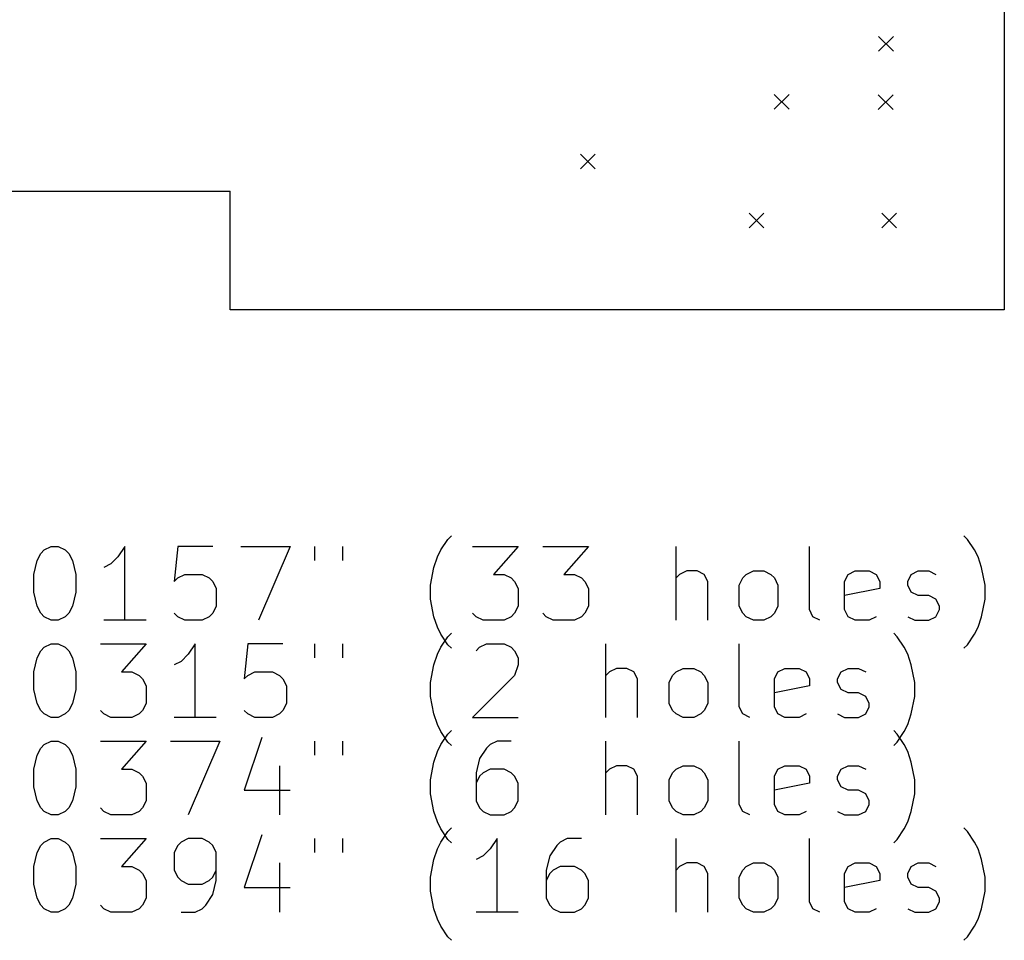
# Model space of a CAD drawing. Extents: x 3.47 to 5.51, y -4.55 to -2.01.
# Tile 2 of 3: x 4.46 to 5.51, y -4.55 to -3.57. Entities that reach past the tile are written whole.
import ezdxf

# ---------------------------------------------------------------- set-up
doc = ezdxf.new("R2010")
doc.units = 0
doc.header["$MEASUREMENT"] = 0
doc.layers.add('BLACK', color=7, linetype='CONTINUOUS')

msp = doc.modelspace()

# ---------------------------------------------------------------- linework, layer by layer
at = {"layer": 'BLACK', "linetype": 'CONTINUOUS'}
for p, q in [((5.5079, -2.0079), (5.5079, -3.8789)), ((5.3736, -3.587), (5.3894, -3.6028)), ((5.3894, -3.587), (5.3736, -3.6028)), ((5.2622, -3.6488), (5.278, -3.6646)), ((5.278, -3.6488), (5.2622, -3.6646)), ((5.3732, -3.6492), (5.389, -3.665)), ((5.389, -3.6492), (5.3732, -3.665)), ((5.0551, -3.7126), (5.0709, -3.7283)), ((5.0709, -3.7126), (5.0551, -3.7283)), ((4.2205, -3.752), (4.6811, -3.752)), ((4.6811, -3.8789), (4.6811, -3.752)), ((5.2352, -3.7756), (5.251, -3.7913)), ((5.251, -3.7756), (5.2352, -3.7913)), ((5.377, -3.7756), (5.3927, -3.7913)), ((5.3927, -3.7756), (5.377, -3.7913)), ((5.5079, -3.8789), (4.6811, -3.8789)), ((4.9136, -4.124), (4.9173, -4.1202)), ((5.4685, -4.124), (5.4648, -4.1202)), ((4.4824, -4.1352), (4.4899, -4.1315)), ((4.4899, -4.1315), (4.4974, -4.1315)), ((4.4974, -4.1315), (4.5049, -4.1352)), ((4.5686, -4.1315), (4.5611, -4.1427)), ((4.5686, -4.2102), (4.5686, -4.1315)), ((4.6249, -4.1315), (4.6211, -4.169)), ((4.6624, -4.1315), (4.6249, -4.1315)), ((4.6924, -4.1315), (4.7449, -4.1315)), ((4.7449, -4.1315), (4.7111, -4.2102)), ((4.7711, -4.1315), (4.7711, -4.1465)), ((4.8011, -4.1315), (4.8011, -4.1465)), ((4.9061, -4.1352), (4.9136, -4.124)), ((4.9398, -4.1315), (4.9886, -4.1315)), ((4.9886, -4.1315), (4.9623, -4.1615)), ((5.0148, -4.1315), (5.0636, -4.1315)), ((5.0636, -4.1315), (5.0373, -4.1615)), ((5.1573, -4.2102), (5.1573, -4.1315)), ((5.2998, -4.199), (5.2998, -4.1315)), ((5.476, -4.1352), (5.4685, -4.124)), ((4.4749, -4.1465), (4.4787, -4.139)), ((4.4787, -4.139), (4.4824, -4.1352)), ((4.5049, -4.1352), (4.5086, -4.139)), ((4.5086, -4.139), (4.5124, -4.1465)), ((4.5611, -4.1427), (4.5536, -4.1502)), ((4.8986, -4.154), (4.9023, -4.1427)), ((4.9023, -4.1427), (4.9061, -4.1352)), ((5.4798, -4.1427), (5.476, -4.1352)), ((5.4835, -4.154), (5.4798, -4.1427)), ((4.4712, -4.1615), (4.4749, -4.1465)), ((4.5124, -4.1465), (4.5161, -4.1615)), ((4.5536, -4.1502), (4.5461, -4.154)), ((4.8949, -4.1727), (4.8986, -4.154)), ((5.4873, -4.1727), (5.4835, -4.154)), ((4.4712, -4.1802), (4.4712, -4.1615)), ((4.5161, -4.1615), (4.5161, -4.1802)), ((4.6249, -4.1652), (4.6324, -4.1615)), ((4.6324, -4.1615), (4.6511, -4.1615)), ((4.6511, -4.1615), (4.6586, -4.1652)), ((4.9623, -4.1615), (4.9736, -4.1615)), ((4.9736, -4.1615), (4.9811, -4.1652)), ((5.0373, -4.1615), (5.0486, -4.1615)), ((5.0486, -4.1615), (5.0561, -4.1652)), ((5.1611, -4.1615), (5.1573, -4.1652)), ((5.1686, -4.1577), (5.1611, -4.1615)), ((5.1798, -4.1577), (5.1686, -4.1577)), ((5.1873, -4.1615), (5.1798, -4.1577)), ((5.1911, -4.169), (5.1873, -4.1615)), ((5.2286, -4.1652), (5.2323, -4.1615)), ((5.2323, -4.1615), (5.2398, -4.1577)), ((5.2398, -4.1577), (5.2511, -4.1577)), ((5.2511, -4.1577), (5.2586, -4.1615)), ((5.2586, -4.1615), (5.2623, -4.1652)), ((5.3373, -4.169), (5.341, -4.1615)), ((5.341, -4.1615), (5.3485, -4.1577)), ((5.3485, -4.1577), (5.3635, -4.1577)), ((5.3635, -4.1577), (5.371, -4.1615)), ((5.371, -4.1615), (5.3748, -4.169)), ((5.4048, -4.169), (5.4085, -4.1615)), ((5.4085, -4.1615), (5.416, -4.1577)), ((5.416, -4.1577), (5.4273, -4.1577)), ((5.4273, -4.1577), (5.4348, -4.1615)), ((4.6211, -4.169), (4.6249, -4.1652)), ((4.6586, -4.1652), (4.6624, -4.169)), ((4.6624, -4.169), (4.6661, -4.1765)), ((4.8949, -4.1877), (4.8949, -4.1727)), ((4.9811, -4.1652), (4.9848, -4.169)), ((4.9848, -4.169), (4.9886, -4.1765)), ((5.0561, -4.1652), (5.0598, -4.169)), ((5.0598, -4.169), (5.0636, -4.1765)), ((5.1911, -4.2102), (5.1911, -4.169)), ((5.2248, -4.1727), (5.2286, -4.1652)), ((5.2248, -4.1952), (5.2248, -4.1727)), ((5.2623, -4.1652), (5.2661, -4.1727)), ((5.2661, -4.1727), (5.2661, -4.1952)), ((5.3373, -4.199), (5.3373, -4.169)), ((5.3748, -4.169), (5.3748, -4.1765)), ((5.4048, -4.1727), (5.4048, -4.169)), ((5.4085, -4.1802), (5.4048, -4.1727)), ((5.4873, -4.1877), (5.4873, -4.1727)), ((4.4749, -4.1952), (4.4712, -4.1802)), ((4.5161, -4.1802), (4.5124, -4.1952)), ((4.6661, -4.1765), (4.6661, -4.1952)), ((4.9886, -4.1765), (4.9886, -4.1952)), ((5.0636, -4.1765), (5.0636, -4.1952)), ((5.3748, -4.1765), (5.3373, -4.184)), ((5.416, -4.184), (5.4085, -4.1802)), ((5.4273, -4.184), (5.416, -4.184)), ((5.4348, -4.1877), (5.4273, -4.184)), ((4.4787, -4.2027), (4.4749, -4.1952)), ((4.5124, -4.1952), (4.5086, -4.2027)), ((4.6661, -4.1952), (4.6624, -4.2027)), ((4.8986, -4.2065), (4.8949, -4.1877)), ((4.9886, -4.1952), (4.9848, -4.2027)), ((5.0636, -4.1952), (5.0598, -4.2027)), ((5.2286, -4.2027), (5.2248, -4.1952)), ((5.2661, -4.1952), (5.2623, -4.2027)), ((5.4385, -4.1952), (5.4348, -4.1877)), ((5.4385, -4.199), (5.4385, -4.1952)), ((5.4835, -4.2065), (5.4873, -4.1877)), ((4.4824, -4.2065), (4.4787, -4.2027)), ((4.4899, -4.2102), (4.4824, -4.2065)), ((4.5049, -4.2065), (4.4974, -4.2102)), ((4.5086, -4.2027), (4.5049, -4.2065)), ((4.6249, -4.2065), (4.6211, -4.2027)), ((4.6324, -4.2102), (4.6249, -4.2065)), ((4.6586, -4.2065), (4.6511, -4.2102)), ((4.6624, -4.2027), (4.6586, -4.2065)), ((4.9023, -4.2177), (4.8986, -4.2065)), ((4.9436, -4.2065), (4.9398, -4.2027)), ((4.9511, -4.2102), (4.9436, -4.2065)), ((4.9811, -4.2065), (4.9736, -4.2102)), ((4.9848, -4.2027), (4.9811, -4.2065)), ((5.0186, -4.2065), (5.0148, -4.2027)), ((5.0261, -4.2102), (5.0186, -4.2065)), ((5.0561, -4.2065), (5.0486, -4.2102)), ((5.0598, -4.2027), (5.0561, -4.2065)), ((5.2323, -4.2065), (5.2286, -4.2027)), ((5.2398, -4.2102), (5.2323, -4.2065)), ((5.2586, -4.2065), (5.2511, -4.2102)), ((5.2623, -4.2027), (5.2586, -4.2065)), ((5.3035, -4.2065), (5.2998, -4.199)), ((5.311, -4.2102), (5.3035, -4.2065)), ((5.341, -4.2065), (5.3373, -4.199)), ((5.3485, -4.2102), (5.341, -4.2065)), ((5.371, -4.2065), (5.3635, -4.2102)), ((5.4048, -4.2065), (5.4123, -4.2102)), ((5.4273, -4.2102), (5.4348, -4.2065)), ((5.4348, -4.2065), (5.4385, -4.199)), ((5.4798, -4.2177), (5.4835, -4.2065)), ((4.4974, -4.2102), (4.4899, -4.2102)), ((4.5911, -4.2102), (4.5461, -4.2102)), ((4.6511, -4.2102), (4.6324, -4.2102)), ((4.9736, -4.2102), (4.9511, -4.2102)), ((5.0486, -4.2102), (5.0261, -4.2102)), ((5.2511, -4.2102), (5.2398, -4.2102)), ((5.3635, -4.2102), (5.3485, -4.2102)), ((5.4123, -4.2102), (5.4273, -4.2102)), ((4.9061, -4.2252), (4.9023, -4.2177)), ((4.9136, -4.2365), (4.9061, -4.2252)), ((4.9136, -4.2279), (4.9173, -4.2242)), ((5.3935, -4.2279), (5.3898, -4.2242)), ((5.4685, -4.2365), (5.476, -4.2252)), ((5.476, -4.2252), (5.4798, -4.2177)), ((4.4824, -4.2392), (4.4899, -4.2354)), ((4.4899, -4.2354), (4.4974, -4.2354)), ((4.4974, -4.2354), (4.5049, -4.2392)), ((4.5424, -4.2354), (4.5911, -4.2354)), ((4.5911, -4.2354), (4.5649, -4.2654)), ((4.6436, -4.2354), (4.6361, -4.2467)), ((4.6436, -4.3142), (4.6436, -4.2354)), ((4.6999, -4.2354), (4.6961, -4.2729)), ((4.7374, -4.2354), (4.6999, -4.2354)), ((4.7711, -4.2354), (4.7711, -4.2504)), ((4.8011, -4.2354), (4.8011, -4.2504)), ((4.9061, -4.2392), (4.9136, -4.2279)), ((4.9173, -4.2402), (4.9136, -4.2365)), ((4.9473, -4.2392), (4.9548, -4.2354)), ((4.9548, -4.2354), (4.9736, -4.2354)), ((4.9736, -4.2354), (4.9811, -4.2392)), ((5.0823, -4.3142), (5.0823, -4.2354)), ((5.2248, -4.3029), (5.2248, -4.2354)), ((5.401, -4.2392), (5.3935, -4.2279)), ((5.4648, -4.2402), (5.4685, -4.2365)), ((4.4749, -4.2504), (4.4787, -4.2429)), ((4.4787, -4.2429), (4.4824, -4.2392)), ((4.5049, -4.2392), (4.5086, -4.2429)), ((4.5086, -4.2429), (4.5124, -4.2504)), ((4.6361, -4.2467), (4.6286, -4.2542)), ((4.8986, -4.2579), (4.9023, -4.2467)), ((4.9023, -4.2467), (4.9061, -4.2392)), ((4.9436, -4.2429), (4.9473, -4.2392)), ((4.9811, -4.2392), (4.9848, -4.2429)), ((4.9848, -4.2429), (4.9886, -4.2504)), ((5.4048, -4.2467), (5.401, -4.2392)), ((5.4085, -4.2579), (5.4048, -4.2467)), ((4.4712, -4.2654), (4.4749, -4.2504)), ((4.5124, -4.2504), (4.5161, -4.2654)), ((4.6286, -4.2542), (4.6211, -4.2579)), ((4.8949, -4.2767), (4.8986, -4.2579)), ((4.9886, -4.2579), (4.9848, -4.2692)), ((4.9886, -4.2504), (4.9886, -4.2579)), ((5.4123, -4.2767), (5.4085, -4.2579)), ((4.4712, -4.2842), (4.4712, -4.2654)), ((4.5161, -4.2654), (4.5161, -4.2842)), ((4.5649, -4.2654), (4.5761, -4.2654)), ((4.5761, -4.2654), (4.5836, -4.2692)), ((4.5836, -4.2692), (4.5874, -4.2729)), ((4.6961, -4.2729), (4.6999, -4.2692)), ((4.6999, -4.2692), (4.7074, -4.2654)), ((4.7074, -4.2654), (4.7261, -4.2654)), ((4.7261, -4.2654), (4.7336, -4.2692)), ((4.7336, -4.2692), (4.7374, -4.2729)), ((4.9848, -4.2692), (4.9398, -4.3142)), ((5.0861, -4.2654), (5.0823, -4.2692)), ((5.0936, -4.2617), (5.0861, -4.2654)), ((5.1048, -4.2617), (5.0936, -4.2617)), ((5.1123, -4.2654), (5.1048, -4.2617)), ((5.1161, -4.2729), (5.1123, -4.2654)), ((5.1498, -4.2767), (5.1536, -4.2692)), ((5.1536, -4.2692), (5.1573, -4.2654)), ((5.1573, -4.2654), (5.1648, -4.2617)), ((5.1648, -4.2617), (5.1761, -4.2617)), ((5.1761, -4.2617), (5.1836, -4.2654)), ((5.1836, -4.2654), (5.1873, -4.2692)), ((5.1873, -4.2692), (5.1911, -4.2767)), ((5.2623, -4.2729), (5.2661, -4.2654)), ((5.2661, -4.2654), (5.2736, -4.2617)), ((5.2736, -4.2617), (5.2886, -4.2617)), ((5.2886, -4.2617), (5.2961, -4.2654)), ((5.2961, -4.2654), (5.2998, -4.2729)), ((5.3298, -4.2729), (5.3335, -4.2654)), ((5.3335, -4.2654), (5.341, -4.2617)), ((5.341, -4.2617), (5.3523, -4.2617)), ((5.3523, -4.2617), (5.3598, -4.2654)), ((4.5874, -4.2729), (4.5911, -4.2804)), ((4.5911, -4.2804), (4.5911, -4.2992)), ((4.7374, -4.2729), (4.7411, -4.2804)), ((4.7411, -4.2804), (4.7411, -4.2992)), ((4.8949, -4.2917), (4.8949, -4.2767)), ((5.1161, -4.3142), (5.1161, -4.2729)), ((5.1498, -4.2992), (5.1498, -4.2767)), ((5.1911, -4.2767), (5.1911, -4.2992)), ((5.2623, -4.3029), (5.2623, -4.2729)), ((5.2998, -4.2804), (5.2623, -4.2879)), ((5.2998, -4.2729), (5.2998, -4.2804)), ((5.3298, -4.2767), (5.3298, -4.2729)), ((5.3335, -4.2842), (5.3298, -4.2767)), ((5.4123, -4.2917), (5.4123, -4.2767)), ((4.4749, -4.2992), (4.4712, -4.2842)), ((4.5161, -4.2842), (4.5124, -4.2992)), ((5.341, -4.2879), (5.3335, -4.2842)), ((5.3523, -4.2879), (5.341, -4.2879)), ((5.3598, -4.2917), (5.3523, -4.2879)), ((4.4787, -4.3067), (4.4749, -4.2992)), ((4.5124, -4.2992), (4.5086, -4.3067)), ((4.5911, -4.2992), (4.5874, -4.3067)), ((4.7411, -4.2992), (4.7374, -4.3067)), ((4.8986, -4.3104), (4.8949, -4.2917)), ((5.1536, -4.3067), (5.1498, -4.2992)), ((5.1911, -4.2992), (5.1873, -4.3067)), ((5.3635, -4.2992), (5.3598, -4.2917)), ((5.3635, -4.3029), (5.3635, -4.2992)), ((5.4085, -4.3104), (5.4123, -4.2917)), ((4.4824, -4.3104), (4.4787, -4.3067)), ((4.4899, -4.3142), (4.4824, -4.3104)), ((4.5049, -4.3104), (4.4974, -4.3142)), ((4.5086, -4.3067), (4.5049, -4.3104)), ((4.5461, -4.3104), (4.5424, -4.3067)), ((4.5536, -4.3142), (4.5461, -4.3104)), ((4.5836, -4.3104), (4.5761, -4.3142)), ((4.5874, -4.3067), (4.5836, -4.3104)), ((4.6999, -4.3104), (4.6961, -4.3067)), ((4.7074, -4.3142), (4.6999, -4.3104)), ((4.7336, -4.3104), (4.7261, -4.3142)), ((4.7374, -4.3067), (4.7336, -4.3104)), ((4.9023, -4.3217), (4.8986, -4.3104)), ((5.1573, -4.3104), (5.1536, -4.3067)), ((5.1648, -4.3142), (5.1573, -4.3104)), ((5.1836, -4.3104), (5.1761, -4.3142)), ((5.1873, -4.3067), (5.1836, -4.3104)), ((5.2286, -4.3104), (5.2248, -4.3029)), ((5.2361, -4.3142), (5.2286, -4.3104)), ((5.2661, -4.3104), (5.2623, -4.3029)), ((5.2736, -4.3142), (5.2661, -4.3104)), ((5.2961, -4.3104), (5.2886, -4.3142)), ((5.3298, -4.3104), (5.3373, -4.3142)), ((5.3523, -4.3142), (5.3598, -4.3104)), ((5.3598, -4.3104), (5.3635, -4.3029)), ((5.4048, -4.3217), (5.4085, -4.3104)), ((4.4974, -4.3142), (4.4899, -4.3142)), ((4.5761, -4.3142), (4.5536, -4.3142)), ((4.6661, -4.3142), (4.6211, -4.3142)), ((4.7261, -4.3142), (4.7074, -4.3142)), ((4.9061, -4.3292), (4.9023, -4.3217)), ((4.9398, -4.3142), (4.9886, -4.3142)), ((5.1761, -4.3142), (5.1648, -4.3142)), ((5.2886, -4.3142), (5.2736, -4.3142)), ((5.3373, -4.3142), (5.3523, -4.3142)), ((5.401, -4.3292), (5.4048, -4.3217)), ((4.9136, -4.3404), (4.9061, -4.3292)), ((4.9061, -4.3431), (4.9136, -4.3319)), ((4.9136, -4.3319), (4.9173, -4.3281)), ((5.3935, -4.3319), (5.3898, -4.3281)), ((5.3935, -4.3404), (5.401, -4.3292)), ((5.401, -4.3431), (5.3935, -4.3319)), ((4.4787, -4.3469), (4.4824, -4.3431)), ((4.4824, -4.3431), (4.4899, -4.3394)), ((4.4899, -4.3394), (4.4974, -4.3394)), ((4.4974, -4.3394), (4.5049, -4.3431)), ((4.5049, -4.3431), (4.5086, -4.3469)), ((4.5424, -4.3394), (4.5911, -4.3394)), ((4.5911, -4.3394), (4.5649, -4.3694)), ((4.6174, -4.3394), (4.6699, -4.3394)), ((4.6699, -4.3394), (4.6361, -4.4181)), ((4.7149, -4.3356), (4.6961, -4.3919)), ((4.7711, -4.3394), (4.7711, -4.3544)), ((4.8011, -4.3394), (4.8011, -4.3544)), ((4.9023, -4.3506), (4.9061, -4.3431)), ((4.9173, -4.3442), (4.9136, -4.3404)), ((4.9586, -4.3431), (4.9548, -4.3469)), ((4.9661, -4.3394), (4.9586, -4.3431)), ((4.9811, -4.3394), (4.9661, -4.3394)), ((5.0823, -4.4181), (5.0823, -4.3394)), ((5.2248, -4.4069), (5.2248, -4.3394)), ((5.3898, -4.3442), (5.3935, -4.3404)), ((5.4048, -4.3506), (5.401, -4.3431)), ((4.4749, -4.3544), (4.4787, -4.3469)), ((4.5086, -4.3469), (4.5124, -4.3544)), ((4.8986, -4.3619), (4.9023, -4.3506)), ((4.9548, -4.3469), (4.9473, -4.3581)), ((5.4085, -4.3619), (5.4048, -4.3506)), ((4.4712, -4.3694), (4.4749, -4.3544)), ((4.5124, -4.3544), (4.5161, -4.3694)), ((4.8949, -4.3806), (4.8986, -4.3619)), ((4.9473, -4.3581), (4.9436, -4.3731)), ((5.4123, -4.3806), (5.4085, -4.3619)), ((4.4712, -4.3881), (4.4712, -4.3694)), ((4.5161, -4.3694), (4.5161, -4.3881)), ((4.5649, -4.3694), (4.5761, -4.3694)), ((4.5761, -4.3694), (4.5836, -4.3731)), ((4.5836, -4.3731), (4.5874, -4.3769)), ((4.7336, -4.3656), (4.7336, -4.4181)), ((4.9436, -4.3731), (4.9436, -4.4031)), ((4.9511, -4.3731), (4.9473, -4.3769)), ((4.9586, -4.3694), (4.9511, -4.3731)), ((4.9736, -4.3694), (4.9586, -4.3694)), ((4.9811, -4.3731), (4.9736, -4.3694)), ((4.9848, -4.3769), (4.9811, -4.3731)), ((5.0861, -4.3694), (5.0823, -4.3731)), ((5.0936, -4.3656), (5.0861, -4.3694)), ((5.1048, -4.3656), (5.0936, -4.3656)), ((5.1123, -4.3694), (5.1048, -4.3656)), ((5.1161, -4.3769), (5.1123, -4.3694)), ((5.1498, -4.3806), (5.1536, -4.3731)), ((5.1536, -4.3731), (5.1573, -4.3694)), ((5.1573, -4.3694), (5.1648, -4.3656)), ((5.1648, -4.3656), (5.1761, -4.3656)), ((5.1761, -4.3656), (5.1836, -4.3694)), ((5.1836, -4.3694), (5.1873, -4.3731)), ((5.1873, -4.3731), (5.1911, -4.3806)), ((5.2623, -4.3769), (5.2661, -4.3694)), ((5.2661, -4.3694), (5.2736, -4.3656)), ((5.2736, -4.3656), (5.2886, -4.3656)), ((5.2886, -4.3656), (5.2961, -4.3694)), ((5.2961, -4.3694), (5.2998, -4.3769)), ((5.3298, -4.3769), (5.3335, -4.3694)), ((5.3335, -4.3694), (5.341, -4.3656)), ((5.341, -4.3656), (5.3523, -4.3656)), ((5.3523, -4.3656), (5.3598, -4.3694)), ((4.5874, -4.3769), (4.5911, -4.3844)), ((4.5911, -4.3844), (4.5911, -4.4031)), ((4.8949, -4.3956), (4.8949, -4.3806)), ((4.9473, -4.3769), (4.9436, -4.3844)), ((4.9886, -4.3844), (4.9848, -4.3769)), ((4.9886, -4.4031), (4.9886, -4.3844)), ((5.1161, -4.4181), (5.1161, -4.3769)), ((5.1498, -4.4031), (5.1498, -4.3806)), ((5.1911, -4.3806), (5.1911, -4.4031)), ((5.2623, -4.4069), (5.2623, -4.3769)), ((5.2998, -4.3844), (5.2623, -4.3919)), ((5.2998, -4.3769), (5.2998, -4.3844)), ((5.3298, -4.3806), (5.3298, -4.3769)), ((5.3335, -4.3881), (5.3298, -4.3806)), ((5.4123, -4.3956), (5.4123, -4.3806)), ((4.4749, -4.4031), (4.4712, -4.3881)), ((4.5161, -4.3881), (4.5124, -4.4031)), ((4.6961, -4.3919), (4.7449, -4.3919)), ((4.8986, -4.4144), (4.8949, -4.3956)), ((5.341, -4.3919), (5.3335, -4.3881)), ((5.3523, -4.3919), (5.341, -4.3919)), ((5.3598, -4.3956), (5.3523, -4.3919)), ((5.3635, -4.4031), (5.3598, -4.3956)), ((5.4085, -4.4144), (5.4123, -4.3956)), ((4.4787, -4.4106), (4.4749, -4.4031)), ((4.5124, -4.4031), (4.5086, -4.4106)), ((4.5911, -4.4031), (4.5874, -4.4106)), ((4.9436, -4.4031), (4.9473, -4.4106)), ((4.9848, -4.4106), (4.9886, -4.4031)), ((5.1536, -4.4106), (5.1498, -4.4031)), ((5.1911, -4.4031), (5.1873, -4.4106)), ((5.3635, -4.4069), (5.3635, -4.4031)), ((4.4824, -4.4144), (4.4787, -4.4106)), ((4.4899, -4.4181), (4.4824, -4.4144)), ((4.5049, -4.4144), (4.4974, -4.4181)), ((4.5086, -4.4106), (4.5049, -4.4144)), ((4.5461, -4.4144), (4.5424, -4.4106)), ((4.5536, -4.4181), (4.5461, -4.4144)), ((4.5836, -4.4144), (4.5761, -4.4181)), ((4.5874, -4.4106), (4.5836, -4.4144)), ((4.9023, -4.4256), (4.8986, -4.4144)), ((4.9473, -4.4106), (4.9511, -4.4144)), ((4.9511, -4.4144), (4.9586, -4.4181)), ((4.9736, -4.4181), (4.9811, -4.4144)), ((4.9811, -4.4144), (4.9848, -4.4106)), ((5.1573, -4.4144), (5.1536, -4.4106)), ((5.1648, -4.4181), (5.1573, -4.4144)), ((5.1836, -4.4144), (5.1761, -4.4181)), ((5.1873, -4.4106), (5.1836, -4.4144)), ((5.2286, -4.4144), (5.2248, -4.4069)), ((5.2361, -4.4181), (5.2286, -4.4144)), ((5.2661, -4.4144), (5.2623, -4.4069)), ((5.2736, -4.4181), (5.2661, -4.4144)), ((5.2961, -4.4144), (5.2886, -4.4181)), ((5.3298, -4.4144), (5.3373, -4.4181)), ((5.3523, -4.4181), (5.3598, -4.4144)), ((5.3598, -4.4144), (5.3635, -4.4069)), ((5.4048, -4.4256), (5.4085, -4.4144)), ((4.4974, -4.4181), (4.4899, -4.4181)), ((4.5761, -4.4181), (4.5536, -4.4181)), ((4.9061, -4.4331), (4.9023, -4.4256)), ((4.9586, -4.4181), (4.9736, -4.4181)), ((5.1761, -4.4181), (5.1648, -4.4181)), ((5.2886, -4.4181), (5.2736, -4.4181)), ((5.3373, -4.4181), (5.3523, -4.4181)), ((5.401, -4.4331), (5.4048, -4.4256)), ((4.9136, -4.4444), (4.9061, -4.4331)), ((4.9061, -4.4471), (4.9136, -4.4358)), ((4.9136, -4.4358), (4.9173, -4.4321)), ((5.3935, -4.4444), (5.401, -4.4331)), ((5.4685, -4.4358), (5.4648, -4.4321)), ((5.476, -4.4471), (5.4685, -4.4358)), ((4.4787, -4.4508), (4.4824, -4.4471)), ((4.4824, -4.4471), (4.4899, -4.4433)), ((4.4899, -4.4433), (4.4974, -4.4433)), ((4.4974, -4.4433), (4.5049, -4.4471)), ((4.5049, -4.4471), (4.5086, -4.4508)), ((4.5424, -4.4433), (4.5911, -4.4433)), ((4.5911, -4.4433), (4.5649, -4.4733)), ((4.6286, -4.4471), (4.6249, -4.4508)), ((4.6361, -4.4433), (4.6286, -4.4471)), ((4.6511, -4.4433), (4.6361, -4.4433)), ((4.6586, -4.4471), (4.6511, -4.4433)), ((4.6624, -4.4508), (4.6586, -4.4471)), ((4.7149, -4.4396), (4.6961, -4.4958)), ((4.7711, -4.4433), (4.7711, -4.4583)), ((4.8011, -4.4433), (4.8011, -4.4583)), ((4.9023, -4.4545), (4.9061, -4.4471)), ((4.9173, -4.4481), (4.9136, -4.4444)), ((4.9661, -4.4433), (4.9586, -4.4545)), ((4.9661, -4.522), (4.9661, -4.4433)), ((5.0336, -4.4471), (5.0298, -4.4508)), ((5.0411, -4.4433), (5.0336, -4.4471)), ((5.0561, -4.4433), (5.0411, -4.4433)), ((5.1573, -4.522), (5.1573, -4.4433)), ((5.2998, -4.5108), (5.2998, -4.4433)), ((5.3898, -4.4481), (5.3935, -4.4444)), ((5.4798, -4.4545), (5.476, -4.4471)), ((4.4712, -4.4733), (4.4749, -4.4583)), ((4.4749, -4.4583), (4.4787, -4.4508)), ((4.5086, -4.4508), (4.5124, -4.4583)), ((4.5124, -4.4583), (4.5161, -4.4733)), ((4.6249, -4.4508), (4.6211, -4.4583)), ((4.6211, -4.4583), (4.6211, -4.477)), ((4.6661, -4.4583), (4.6624, -4.4508)), ((4.6661, -4.4883), (4.6661, -4.4583)), ((4.8986, -4.4658), (4.9023, -4.4545)), ((4.9586, -4.4545), (4.9511, -4.462)), ((5.0298, -4.4508), (5.0223, -4.462)), ((5.4835, -4.4658), (5.4798, -4.4545)), ((4.7336, -4.4695), (4.7336, -4.522)), ((4.8949, -4.4845), (4.8986, -4.4658)), ((4.9511, -4.462), (4.9436, -4.4658)), ((5.0223, -4.462), (5.0186, -4.477)), ((5.1686, -4.4695), (5.1611, -4.4733)), ((5.1798, -4.4695), (5.1686, -4.4695)), ((5.1873, -4.4733), (5.1798, -4.4695)), ((5.2323, -4.4733), (5.2398, -4.4695)), ((5.2398, -4.4695), (5.2511, -4.4695)), ((5.2511, -4.4695), (5.2586, -4.4733)), ((5.341, -4.4733), (5.3485, -4.4695)), ((5.3485, -4.4695), (5.3635, -4.4695)), ((5.3635, -4.4695), (5.371, -4.4733)), ((5.4085, -4.4733), (5.416, -4.4695)), ((5.416, -4.4695), (5.4273, -4.4695)), ((5.4273, -4.4695), (5.4348, -4.4733)), ((5.4873, -4.4845), (5.4835, -4.4658)), ((4.4712, -4.492), (4.4712, -4.4733)), ((4.5161, -4.4733), (4.5161, -4.492)), ((4.5649, -4.4733), (4.5761, -4.4733)), ((4.5761, -4.4733), (4.5836, -4.477)), ((4.5836, -4.477), (4.5874, -4.4808)), ((4.6211, -4.477), (4.6249, -4.4845)), ((4.6624, -4.4845), (4.6661, -4.477)), ((5.0186, -4.477), (5.0186, -4.507)), ((5.0261, -4.477), (5.0223, -4.4808)), ((5.0336, -4.4733), (5.0261, -4.477)), ((5.0486, -4.4733), (5.0336, -4.4733)), ((5.0561, -4.477), (5.0486, -4.4733)), ((5.0598, -4.4808), (5.0561, -4.477)), ((5.1611, -4.4733), (5.1573, -4.477)), ((5.1911, -4.4808), (5.1873, -4.4733)), ((5.2248, -4.4845), (5.2286, -4.477)), ((5.2286, -4.477), (5.2323, -4.4733)), ((5.2586, -4.4733), (5.2623, -4.477)), ((5.2623, -4.477), (5.2661, -4.4845)), ((5.3373, -4.4808), (5.341, -4.4733)), ((5.371, -4.4733), (5.3748, -4.4808)), ((5.4048, -4.4808), (5.4085, -4.4733)), ((4.5874, -4.4808), (4.5911, -4.4883)), ((4.5911, -4.4883), (4.5911, -4.507)), ((4.6249, -4.4845), (4.6286, -4.4883)), ((4.6286, -4.4883), (4.6361, -4.492)), ((4.6511, -4.492), (4.6586, -4.4883)), ((4.6586, -4.4883), (4.6624, -4.4845)), ((4.6624, -4.5033), (4.6661, -4.4883)), ((4.8949, -4.4995), (4.8949, -4.4845)), ((5.0223, -4.4808), (5.0186, -4.4883)), ((5.0636, -4.4883), (5.0598, -4.4808)), ((5.0636, -4.507), (5.0636, -4.4883)), ((5.1911, -4.522), (5.1911, -4.4808)), ((5.2248, -4.507), (5.2248, -4.4845)), ((5.2661, -4.4845), (5.2661, -4.507)), ((5.3373, -4.5108), (5.3373, -4.4808)), ((5.3748, -4.4883), (5.3373, -4.4958)), ((5.3748, -4.4808), (5.3748, -4.4883)), ((5.4048, -4.4845), (5.4048, -4.4808)), ((5.4085, -4.492), (5.4048, -4.4845)), ((5.4873, -4.4995), (5.4873, -4.4845)), ((4.4749, -4.507), (4.4712, -4.492)), ((4.5161, -4.492), (4.5124, -4.507)), ((4.6361, -4.492), (4.6511, -4.492)), ((4.6961, -4.4958), (4.7449, -4.4958)), ((4.8986, -4.5183), (4.8949, -4.4995)), ((5.416, -4.4958), (5.4085, -4.492)), ((5.4273, -4.4958), (5.416, -4.4958)), ((5.4348, -4.4995), (5.4273, -4.4958)), ((5.4385, -4.507), (5.4348, -4.4995)), ((5.4835, -4.5183), (5.4873, -4.4995)), ((4.4787, -4.5145), (4.4749, -4.507)), ((4.5124, -4.507), (4.5086, -4.5145)), ((4.5911, -4.507), (4.5874, -4.5145)), ((4.6549, -4.5145), (4.6624, -4.5033)), ((5.0186, -4.507), (5.0223, -4.5145)), ((5.0598, -4.5145), (5.0636, -4.507)), ((5.2286, -4.5145), (5.2248, -4.507)), ((5.2661, -4.507), (5.2623, -4.5145)), ((5.3035, -4.5183), (5.2998, -4.5108)), ((5.341, -4.5183), (5.3373, -4.5108)), ((5.4348, -4.5183), (5.4385, -4.5108)), ((5.4385, -4.5108), (5.4385, -4.507)), ((4.4824, -4.5183), (4.4787, -4.5145)), ((4.4899, -4.522), (4.4824, -4.5183)), ((4.4974, -4.522), (4.4899, -4.522)), ((4.5049, -4.5183), (4.4974, -4.522)), ((4.5086, -4.5145), (4.5049, -4.5183)), ((4.5461, -4.5183), (4.5424, -4.5145)), ((4.5536, -4.522), (4.5461, -4.5183)), ((4.5761, -4.522), (4.5536, -4.522)), ((4.5836, -4.5183), (4.5761, -4.522)), ((4.5874, -4.5145), (4.5836, -4.5183)), ((4.6286, -4.522), (4.6436, -4.522)), ((4.6436, -4.522), (4.6511, -4.5183)), ((4.6511, -4.5183), (4.6549, -4.5145)), ((4.9023, -4.5295), (4.8986, -4.5183)), ((4.9886, -4.522), (4.9436, -4.522)), ((5.0223, -4.5145), (5.0261, -4.5183)), ((5.0261, -4.5183), (5.0336, -4.522)), ((5.0336, -4.522), (5.0486, -4.522)), ((5.0486, -4.522), (5.0561, -4.5183)), ((5.0561, -4.5183), (5.0598, -4.5145)), ((5.2323, -4.5183), (5.2286, -4.5145)), ((5.2398, -4.522), (5.2323, -4.5183)), ((5.2511, -4.522), (5.2398, -4.522)), ((5.2586, -4.5183), (5.2511, -4.522)), ((5.2623, -4.5145), (5.2586, -4.5183)), ((5.311, -4.522), (5.3035, -4.5183)), ((5.3485, -4.522), (5.341, -4.5183)), ((5.3635, -4.522), (5.3485, -4.522)), ((5.371, -4.5183), (5.3635, -4.522)), ((5.4048, -4.5183), (5.4123, -4.522)), ((5.4123, -4.522), (5.4273, -4.522)), ((5.4273, -4.522), (5.4348, -4.5183)), ((5.4798, -4.5295), (5.4835, -4.5183)), ((4.9061, -4.537), (4.9023, -4.5295)), ((5.476, -4.537), (5.4798, -4.5295)), ((4.9136, -4.5483), (4.9061, -4.537)), ((5.4685, -4.5483), (5.476, -4.537)), ((4.9173, -4.552), (4.9136, -4.5483)), ((5.4648, -4.552), (5.4685, -4.5483))]:
    msp.add_line(p, q, dxfattribs=at)

doc.saveas('drawing.dxf')
